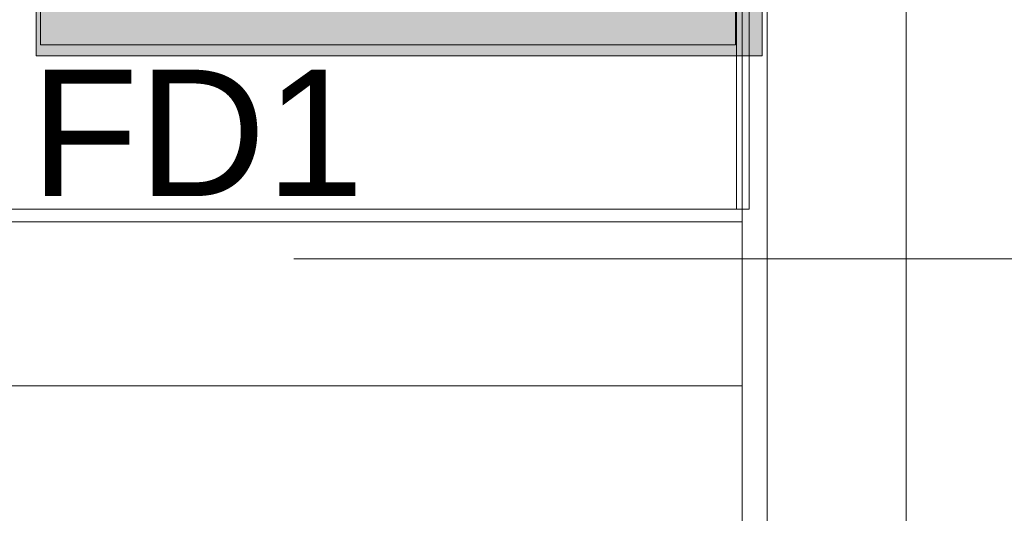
# Model space of a CAD drawing. Header units: millimetres. Extents: x 4476663 to 4477054, y -30323851 to -30323414.
# Tile 127 of 256: x 4476955.476 to 4476957.034, y -30323775.901 to -30323775.119. Entities that reach past the tile are written whole.
import ezdxf

# ---------------------------------------------------------------- set-up
doc = ezdxf.new("R2010")
doc.units = ezdxf.units.MM
doc.linetypes.add('HIDDEN2', pattern=[4.7625, 3.175, -1.5875])
doc.linetypes.add('NULL', pattern=[0])
for name, color, linetype, lineweight in [('CE-Rack', 9, 'Continuous', 18), ('DI-Detalhes', 3, 'HIDDEN2', 9), ('IFC-Parede padrão-Contorno', 44, 'Continuous', 5), ('IFC-Parede-Contorno', 42, 'Continuous', 5), ('P-Simbol', 5, 'Continuous', 20), ('Textos', 7, 'Continuous', 9)]:
    doc.layers.add(name, color=color, linetype=linetype, lineweight=lineweight)
doc.styles.add('ARIAL', font='arial.ttf')

msp = doc.modelspace()

# ---------------------------------------------------------------- hatches: boundary and pattern name
at = {"layer": 'CE-Rack', "linetype": 'Continuous'}
for points in [[(4476956.1068, -30323774.9755), (4476956.0736, -30323774.9703), (4476956.0721, -30323774.968), (4476956.0289, -30323774.9598), (4476956.0322, -30323774.9545), (4476955.9635, -30323774.9378), (4476955.9547, -30323774.9236), (4476955.9836, -30323774.9218), (4476955.9523, -30323774.9198), (4476955.8987, -30323774.9191), (4476956.651, -30323775.1762), (4476956.6162, -30323774.9191), (4476956.5019, -30323774.9191), (4476956.5019, -30323774.5126), (4476956.4782, -30323774.4988), (4476956.4796, -30323774.5173), (4476956.4494, -30323774.5126), (4476956.3923, -30323774.8168), (4476956.4491, -30323774.5114), (4476956.4796, -30323774.5173), (4476956.4782, -30323774.4988), (4476956.449, -30323774.482), (4476956.3559, -30323774.9191), (4476955.9523, -30323774.9198), (4476955.9836, -30323774.9218), (4476955.991, -30323774.9338), (4476956.0401, -30323774.9417), (4476956.0395, -30323774.9427), (4476955.9921, -30323774.934), (4476955.9836, -30323774.9218), (4476955.9547, -30323774.9236), (4476955.9635, -30323774.9378), (4476956.0322, -30323774.9545), (4476956.0289, -30323774.9598), (4476956.0721, -30323774.968), (4476956.0736, -30323774.9703), (4476956.1068, -30323774.9755), (4476956.1167, -30323774.9914)], [(4476956.6461, -30323774.5994), (4476956.6494, -30323774.8168), (4476956.6383, -30323774.5969), (4476956.6302, -30323774.6103), (4476956.6321, -30323774.6634), (4476956.6162, -30323774.6329), (4476956.6162, -30323774.9191), (4476956.651, -30323775.1762), (4476956.651, -30323774.8168), (4476956.6492, -30323774.6013)], [(4476955.5018, -30323775.1762), (4476955.574, -30323775.0403), (4476955.5924, -30323774.8095), (4476955.554, -30323774.8156), (4476955.5441, -30323774.8845), (4476955.5449, -30323774.89), (4476955.5391, -30323774.9191), (4476955.5296, -30323774.8195), (4476955.5018, -30323774.8234)], [(4476955.8987, -30323774.9191), (4476955.7526, -30323774.9191), (4476955.7469, -30323774.9362), (4476955.6487, -30323774.9362), (4476955.6383, -30323774.9191), (4476955.5018, -30323775.1762), (4476956.651, -30323775.1762)]]:
    msp.add_hatch(color=256, dxfattribs=at).paths.add_polyline_path(points)

# ---------------------------------------------------------------- linework, layer by layer
at = {"layer": 'CE-Rack'}
for p, q in [((4476956.651, -30323775.1762), (4476956.651, -30323774.9191)), ((4476955.5018, -30323775.0403), (4476955.5018, -30323775.1762)), ((4476955.5018, -30323775.1762), (4476955.6383, -30323775.1762)), ((4476955.6383, -30323775.1762), (4476955.8987, -30323775.1762)), ((4476955.8987, -30323775.1762), (4476956.051, -30323775.1762)), ((4476956.051, -30323775.1762), (4476956.3359, -30323775.1762)), ((4476956.3359, -30323775.1762), (4476956.6002, -30323775.1762)), ((4476956.6002, -30323775.1762), (4476956.6162, -30323775.1762)), ((4476956.6162, -30323775.1762), (4476956.651, -30323775.1762))]:
    msp.add_line(p, q, dxfattribs=at)
at = {"layer": 'DI-Detalhes', "color": 3}
msp.add_lwpolyline([(4476946.3849, -30323775.4974), (4476958.5929, -30323775.4974), (4476958.5929, -30323762.6235), (4476946.3849, -30323762.6235), (4476946.3849, -30323775.4974)], dxfattribs=at)
at = {"layer": 'IFC-Parede padrão-Contorno', "color": 8, "lineweight": 5}
for p, q in [((4476956.6591, -30323786.838), (4476956.6591, -30323748.1474)), ((4476956.6191, -30323787.2989), (4476956.6191, -30323751.1822)), ((4476956.8791, -30323787.2966), (4476956.8791, -30323772.4253)), ((4476956.6102, -30323775.195), (4476956.6102, -30323774.3889)), ((4476956.6302, -30323775.4189), (4476956.6302, -30323774.6128)), ((4476956.6102, -30323775.4189), (4476956.6102, -30323775.195)), ((4476951.1639, -30323775.4189), (4476956.6191, -30323775.4189)), ((4476956.6102, -30323775.4189), (4476956.6259, -30323775.4189)), ((4476956.6259, -30323775.4189), (4476956.6302, -30323775.4189)), ((4476955.9028, -30323775.4389), (4476956.6191, -30323775.4389)), ((4476954.3489, -30323775.6989), (4476956.0853, -30323775.6989))]:
    msp.add_line(p, q, dxfattribs=at)
at = {"layer": 'IFC-Parede-Contorno', "color": 8, "lineweight": 5}
for p, q in [((4476954.3489, -30323775.4389), (4476955.9028, -30323775.4389)), ((4476949.6874, -30323775.6989), (4476956.0853, -30323775.6989)), ((4476956.0853, -30323775.6989), (4476956.6191, -30323775.6989))]:
    msp.add_line(p, q, dxfattribs=at)
at = {"layer": 'P-Simbol', "color": 5}
for p, q in [((4476955.5087, -30323775.1587), (4476955.5087, -30323774.0187)), ((4476956.6087, -30323774.0187), (4476956.6087, -30323775.1587)), ((4476956.6087, -30323775.1587), (4476955.5087, -30323775.1587))]:
    msp.add_line(p, q, dxfattribs=at)

# ---------------------------------------------------------------- texts
at = {"layer": 'Textos', "linetype": 'NULL', "insert": (4476956.0206, -30323775.398), "char_height": 0.2, "width": 1.055793, "attachment_point": 9, "line_spacing_factor": 0.6, "style": 'ARIAL'}
msp.add_mtext('FD1', dxfattribs=at)

doc.saveas('drawing.dxf')
